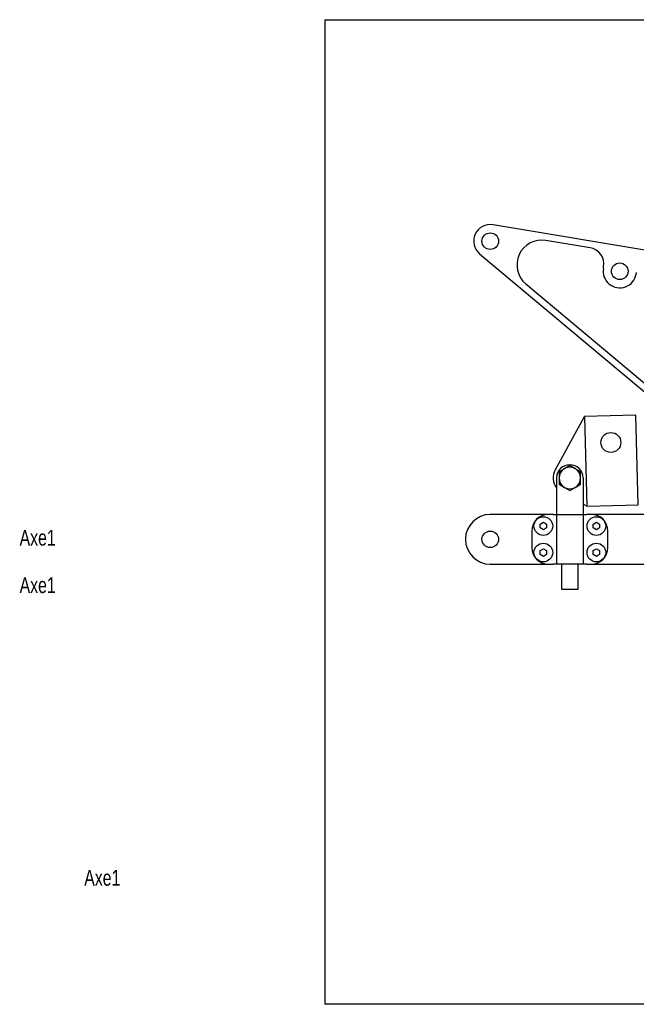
# Model space of a CAD drawing. Extents: x -53 to 270, y 10 to 208.
# Tile 1 of 2: x -53 to 71, y 10 to 208. Entities that reach past the tile are written whole.
import ezdxf

# ---------------------------------------------------------------- set-up
doc = ezdxf.new("R2010")
doc.units = 0
doc.layers.get('0').update_dxf_attribs({"linetype": 'CONTINUOUS'})
doc.styles.add('SLDTEXTSTYLE0', font='txt', dxfattribs={"width": 0.75})

msp = doc.modelspace()

# ---------------------------------------------------------------- linework, layer by layer
for p, q in [((8.38, 208.08), (270, 208.08)), ((8.38, 208.08), (8.38, 9.96)), ((270, 9.96), (8.38, 9.96))]:
    msp.add_line(p, q)
at = {"color": 7, "linetype": 'CONTINUOUS'}
for p, q in [((169.24, 145.48), (42.23, 166.81)), ((61.73, 162.18), (52.87, 163.67)), ((39.53, 160.97), (75.82, 130.52)), ((64.41, 158.02), (64.46, 158.34)), ((71.04, 157.24), (70.98, 156.91)), ((48.83, 154.91), (77.71, 130.68)), ((54.75, 117.45), (60.6, 128.21)), ((70.93, 128.47), (60.6, 128.21)), ((60.6, 128.21), (61.06, 110.22)), ((71.39, 110.48), (70.93, 128.47)), ((56.59, 117.73), (55.51, 117.11)), ((55.51, 117.11), (55.51, 115.86)), ((57.67, 118.36), (56.59, 117.73)), ((58.76, 117.73), (57.67, 118.36)), ((59.84, 117.11), (58.76, 117.73)), ((59.84, 115.86), (59.84, 117.11)), ((55.01, 115.86), (55.01, 108.52)), ((55.51, 115.86), (55.51, 114.61)), ((57.67, 115.86), (57.67, 115.86)), ((59.84, 114.61), (59.84, 115.86)), ((60.34, 115.86), (60.34, 108.52)), ((55.51, 114.61), (56.59, 113.98)), ((56.59, 113.98), (57.67, 113.35)), ((57.67, 113.35), (58.76, 113.98)), ((58.76, 113.98), (59.84, 114.61)), ((61.06, 110.22), (60.34, 110.61)), ((61.06, 110.22), (71.39, 110.48)), ((53.34, 108.52), (41.67, 108.52)), ((54.34, 108.52), (53.34, 108.52)), ((54.34, 108.52), (55.01, 108.52)), ((55.01, 108.52), (55.01, 98.52)), ((55.01, 108.52), (60.34, 108.52)), ((60.34, 108.52), (60.34, 98.52)), ((60.34, 108.52), (61.01, 108.52)), ((62.01, 108.52), (61.01, 108.52)), ((73.67, 108.52), (62.01, 108.52)), ((50.01, 105.19), (50.01, 101.86)), ((51.67, 106.57), (52.34, 106.96)), ((51.67, 105.81), (51.67, 106.57)), ((52.34, 105.42), (51.67, 105.81)), ((52.34, 106.96), (53.01, 106.57)), ((53.01, 105.81), (52.34, 105.42)), ((53.01, 106.57), (53.01, 105.81)), ((62.34, 106.57), (63.01, 106.96)), ((62.34, 105.81), (62.34, 106.57)), ((63.01, 105.42), (62.34, 105.81)), ((63.01, 106.96), (63.67, 106.57)), ((63.67, 105.81), (63.01, 105.42)), ((63.67, 106.57), (63.67, 105.81)), ((65.34, 101.86), (65.34, 105.19)), ((51.67, 101.24), (52.34, 101.63)), ((51.67, 100.47), (51.67, 101.24)), ((52.34, 101.63), (53.01, 101.24)), ((53.01, 101.24), (53.01, 100.47)), ((62.34, 101.24), (63.01, 101.63)), ((62.34, 100.47), (62.34, 101.24)), ((63.01, 101.63), (63.67, 101.24)), ((63.67, 101.24), (63.67, 100.47)), ((52.34, 100.09), (51.67, 100.47)), ((53.01, 100.47), (52.34, 100.09)), ((63.01, 100.09), (62.34, 100.47)), ((63.67, 100.47), (63.01, 100.09)), ((41.67, 98.52), (53.34, 98.52)), ((53.34, 98.52), (54.34, 98.52)), ((55.01, 98.52), (54.34, 98.52)), ((60.34, 98.52), (55.01, 98.52)), ((56.01, 98.52), (56.01, 93.52)), ((59.34, 93.52), (59.34, 98.52)), ((61.01, 98.52), (60.34, 98.52)), ((61.01, 98.52), (62.01, 98.52)), ((62.01, 98.52), (108.17, 98.52)), ((56.01, 93.52), (57.67, 93.52)), ((57.67, 93.52), (59.34, 93.52))]:
    msp.add_line(p, q, dxfattribs=at)
for centre, radius in [((41.67, 163.52), 1.67), ((67.7, 157.46), 1.67), ((65.92, 123.01), 2), ((52.34, 106.19), 1.88), ((52.34, 106.19), 1.88), ((63.01, 106.19), 1.88), ((63.01, 106.19), 1.88), ((41.67, 103.52), 1.67), ((52.34, 100.86), 1.88), ((52.34, 100.86), 1.88), ((63.01, 100.86), 1.88), ((63.01, 100.86), 1.88)]:
    msp.add_circle(centre, radius, dxfattribs=at)
for centre, radius, start, end in [((41.67, 163.52), 3.33, 80.4687, 230), ((52.04, 158.74), 5, 80.4687, 230), ((61.18, 158.9), 3.33, 350.4687, 80.4687), ((67.7, 157.46), 3.33, 170.4687, 350.4687), ((57.67, 115.86), 3.33, 151.4417, 216.8699), ((57.67, 115.86), 2.67, 0, 180), ((57.67, 115.86), 2.17, 120, 180), ((57.67, 115.86), 2.17, 60, 120), ((57.67, 115.86), 2.17, 0, 60), ((57.67, 115.86), 2.17, 180, 240), ((57.67, 115.86), 2.17, 300, 0), ((57.67, 115.86), 2.17, 240, 300), ((41.67, 103.52), 5, 90, 270), ((53.34, 105.19), 3.33, 90, 180), ((62.01, 105.19), 3.33, 0, 90), ((53.34, 101.86), 3.33, 180, 270), ((62.01, 101.86), 3.33, 270, 0)]:
    msp.add_arc(centre, radius, start, end, dxfattribs=at)

# ---------------------------------------------------------------- texts
at = {"color": 7, "char_height": 3.175, "attachment_point": 1, "style": 'SLDTEXTSTYLE0'}
for insert in [(-53, 105.43), (-53, 95.89), (-40, 37)]:
    msp.add_mtext('Axe1', dxfattribs=dict(at, insert=insert))

doc.saveas('drawing.dxf')
